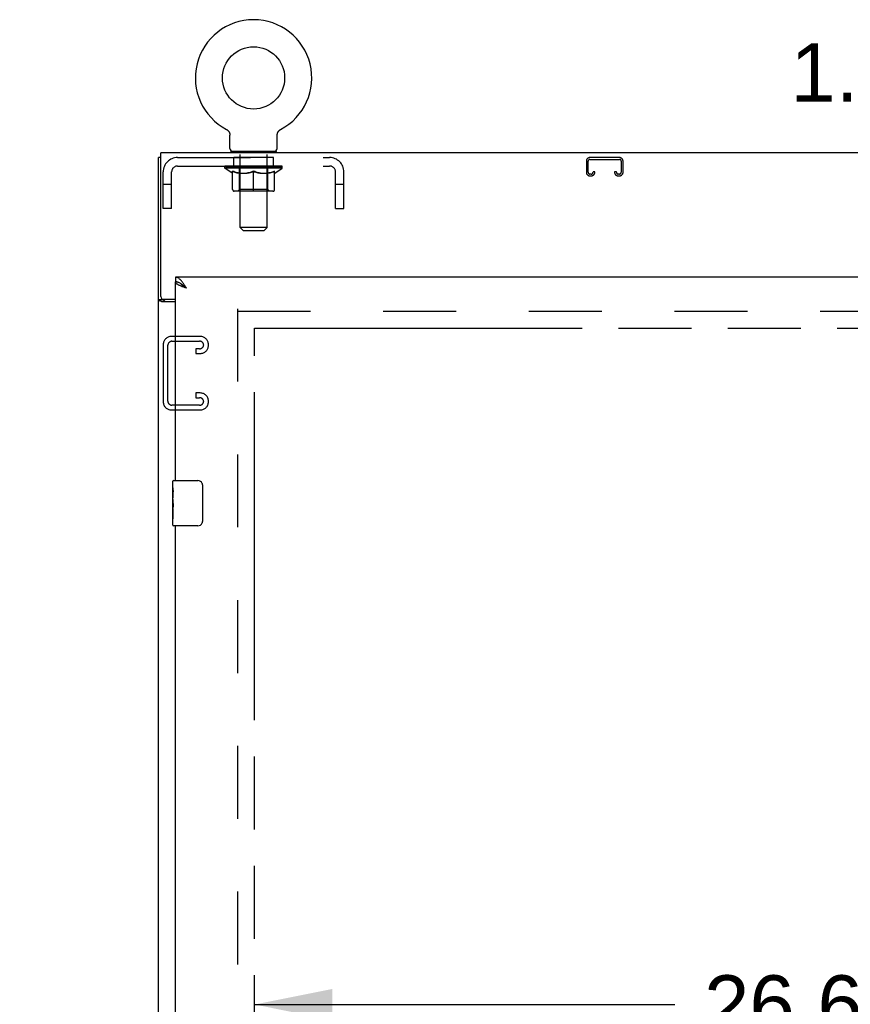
# Model space of a CAD drawing. Header units: inches. Extents: x 0 to 293, y 0 to 190.
# Tile 20 of 22: x 215 to 233, y 115 to 136. Entities that reach past the tile are written whole.
import ezdxf

# ---------------------------------------------------------------- set-up
doc = ezdxf.new("R2010")
doc.units = ezdxf.units.IN
doc.header["$LTSCALE"] = 16.117381
doc.header["$MEASUREMENT"] = 0
doc.linetypes.add('HIDDEN', pattern=[0.2, 0.1, -0.1])
doc.linetypes.add('PHANTOM', pattern=[0.8, 0.45, -0.05, 0.1, -0.05, 0.1, -0.05])
doc.layers.get('0').update_dxf_attribs({"linetype": 'CONTINUOUS'})
for name, color, linetype in [('02___PRT_ALL_AXES', 7, 'CONTINUOUS'), ('AVAILABLE_DOOR_SPACE', 7, 'CONTINUOUS'), ('DEFAULT_2', 8, 'HIDDEN'), ('DIMENSIONS', 7, 'CONTINUOUS')]:
    doc.layers.add(name, color=color, linetype=linetype)
doc.styles.get("Standard").update_dxf_attribs({"font": 'arial.ttf'})
doc.dimstyles.new('DIMSTYLE_1', dxfattribs={"dimtxt": 1.292838, "dimasz": 1.723784, "dimexe": 0.09, "dimexo": 0.07, "dimgap": 0.0375, "dimtad": 0, "dimtih": 1, "dimtoh": 1, "dimzin": 4, "dimdsep": 46, "dimtxsty": 'Standard', "dimblk": '_FILLED', "dimblk1": '_FILLED', "dimblk2": '_FILLED', "dimcen": 0.09, "dimazin": 1, "dimtfac": 1, "dimtdec": 3, "dimtofl": 0, "dimtmove": 0, "dimatfit": 3, "dimldrblk": '_FILLED', "dimfxl": 1, "dimtolj": 1, "dimtzin": 4, "dimarcsym": 0})

# ---------------------------------------------------------------- blocks, each defined once
blk = doc.blocks.new('_FILLED')
at = {"color": 0, "linetype": 'ByBlock'}
blk.add_solid([(0, 0), (-1, 0.2), (-1, -0.2)], dxfattribs=at)
blk = doc.blocks.new('*D15')
at = {"layer": 'DIMENSIONS', "color": 2, "linetype": 'Continuous'}
for p, q in [((218.475, 112.138), (215.028, 112.138)), ((220.225, 112.138), (223.265, 112.138))]:
    blk.add_line(p, q, dxfattribs=at)
at = {"layer": 'DIMENSIONS', "color": 2, "linetype": 'Continuous', "xscale": 1.7237841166, "yscale": 1.7237841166, "zscale": 1.7237841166}
blk.add_blockref('_FILLED', (218.475, 112.138), dxfattribs=at)
at = {"layer": 'DIMENSIONS', "color": 2, "linetype": 'Continuous', "xscale": 1.7237841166, "yscale": 1.7237841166, "zscale": 1.7237841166, "rotation": 180}
blk.add_blockref('_FILLED', (220.225, 112.138), dxfattribs=at)
at = {"layer": 'DIMENSIONS', "color": 2, "linetype": 'Continuous', "insert": (223.911, 112.784), "char_height": 1.2928, "width": 3.51325, "attachment_point": 1, "line_spacing_factor": 0.9}
blk.add_mtext('1.75', dxfattribs=at)
blk = doc.blocks.new('*D21')
at = {"layer": 'DIMENSIONS', "color": 2, "linetype": 'Continuous'}
for p, q in [((237.755, 129.499), (237.755, 100.667)), ((237.755, 69.249), (237.755, 96.142))]:
    blk.add_line(p, q, dxfattribs=at)
at = {"layer": 'DIMENSIONS', "color": 2, "linetype": 'Continuous', "xscale": 1.7237841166, "yscale": 1.7237841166, "zscale": 1.7237841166}
for p, rotation in [((237.755, 129.499), 90), ((237.755, 69.249), 270)]:
    blk.add_blockref('_FILLED', p, dxfattribs=dict(at, rotation=rotation))
at = {"layer": 'DIMENSIONS', "color": 2, "linetype": 'Continuous', "insert": (237.755, 100.021), "char_height": 1.2928, "width": 4.51772, "attachment_point": 2, "line_spacing_factor": 0.9}
blk.add_mtext('60.25\\Ptyp.', dxfattribs=at)
blk = doc.blocks.new('*D26')
at = {"layer": 'DIMENSIONS', "color": 2, "linetype": 'Continuous'}
for p, q in [((220.225, 114.535), (229.527, 114.535)), ((246.881, 114.535), (235.338, 114.535))]:
    blk.add_line(p, q, dxfattribs=at)
at = {"layer": 'DIMENSIONS', "color": 2, "linetype": 'Continuous', "xscale": 1.7237841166, "yscale": 1.7237841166, "zscale": 1.7237841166, "rotation": 180}
blk.add_blockref('_FILLED', (220.225, 114.535), dxfattribs=at)
at = {"layer": 'DIMENSIONS', "color": 2, "linetype": 'Continuous', "xscale": 1.7237841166, "yscale": 1.7237841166, "zscale": 1.7237841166}
blk.add_blockref('_FILLED', (246.881, 114.535), dxfattribs=at)
at = {"layer": 'DIMENSIONS', "color": 2, "linetype": 'Continuous', "insert": (232.433, 115.181), "char_height": 1.2928, "width": 4.51772, "attachment_point": 2, "line_spacing_factor": 0.9}
blk.add_mtext('26.66', dxfattribs=at)
blk = doc.blocks.new('*D29')
at = {"layer": 'DIMENSIONS', "color": 2, "linetype": 'Continuous'}
for p, q in [((237.755, 135.154), (236.247, 135.154)), ((237.755, 130.624), (237.755, 135.154)), ((237.755, 129.499), (237.755, 126.052))]:
    blk.add_line(p, q, dxfattribs=at)
at = {"layer": 'DIMENSIONS', "color": 2, "linetype": 'Continuous', "xscale": 1.7237841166, "yscale": 1.7237841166, "zscale": 1.7237841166}
for p, rotation in [((237.755, 130.624), 270), ((237.755, 129.499), 90)]:
    blk.add_blockref('_FILLED', p, dxfattribs=dict(at, rotation=rotation))
at = {"layer": 'DIMENSIONS', "color": 2, "linetype": 'Continuous', "insert": (235.6, 135.8), "char_height": 1.2928, "width": 3.51325, "attachment_point": 3, "line_spacing_factor": 0.9}
blk.add_mtext('1.13', dxfattribs=at)

msp = doc.modelspace()

# ---------------------------------------------------------------- linework, layer by layer
at = {"color": 7, "linetype": 'Continuous'}
for p, q in [((219.604, 133.893), (219.604, 133.893)), ((219.604, 133.893), (219.609, 133.891)), ((219.608, 133.891), (219.606, 133.892)), ((219.609, 133.891), (219.613, 133.888)), ((219.613, 133.888), (219.618, 133.885)), ((219.618, 133.885), (219.622, 133.882)), ((219.622, 133.882), (219.626, 133.879)), ((219.626, 133.879), (219.63, 133.876)), ((219.63, 133.876), (219.634, 133.872)), ((219.634, 133.872), (219.638, 133.869)), ((219.638, 133.869), (219.642, 133.865)), ((219.642, 133.865), (219.645, 133.861)), ((219.645, 133.861), (219.649, 133.857)), ((219.649, 133.857), (219.652, 133.853)), ((219.652, 133.853), (219.655, 133.849)), ((219.655, 133.849), (219.658, 133.844)), ((219.658, 133.844), (219.661, 133.84)), ((219.661, 133.84), (219.663, 133.835)), ((219.663, 133.835), (219.666, 133.831)), ((219.666, 133.831), (219.668, 133.826)), ((219.668, 133.826), (219.67, 133.821)), ((219.67, 133.821), (219.672, 133.816)), ((219.672, 133.816), (219.674, 133.811)), ((219.674, 133.811), (219.675, 133.806)), ((219.675, 133.806), (219.677, 133.801)), ((219.677, 133.801), (219.678, 133.796)), ((219.678, 133.796), (219.679, 133.791)), ((219.679, 133.791), (219.68, 133.786)), ((219.68, 133.781), (219.681, 133.776)), ((219.681, 133.77), (219.681, 133.766)), ((219.681, 133.473), (219.681, 133.766)), ((220.727, 133.473), (220.727, 133.766)), ((220.728, 133.781), (220.729, 133.786)), ((220.729, 133.791), (220.73, 133.796)), ((220.729, 133.786), (220.729, 133.791)), ((220.73, 133.796), (220.732, 133.801)), ((220.732, 133.801), (220.733, 133.806)), ((220.733, 133.806), (220.735, 133.811)), ((220.735, 133.811), (220.736, 133.816)), ((220.736, 133.816), (220.738, 133.821)), ((220.738, 133.821), (220.74, 133.826)), ((220.74, 133.826), (220.743, 133.831)), ((220.745, 133.835), (220.748, 133.84)), ((220.748, 133.84), (220.75, 133.844)), ((220.75, 133.844), (220.753, 133.849)), ((220.753, 133.849), (220.756, 133.853)), ((220.756, 133.853), (220.76, 133.857)), ((220.76, 133.857), (220.763, 133.861)), ((220.763, 133.861), (220.767, 133.865)), ((220.767, 133.865), (220.77, 133.869)), ((220.77, 133.869), (220.774, 133.872)), ((220.774, 133.872), (220.778, 133.876)), ((220.778, 133.876), (220.782, 133.879)), ((220.782, 133.879), (220.786, 133.882)), ((220.786, 133.882), (220.791, 133.885)), ((220.79, 133.885), (220.795, 133.888)), ((220.795, 133.888), (220.799, 133.891)), ((220.795, 133.888), (220.796, 133.889)), ((220.799, 133.891), (220.804, 133.893)), ((220.803, 133.892), (220.801, 133.891)), ((219.704, 133.404), (219.704, 133.374)), ((220.704, 133.404), (219.704, 133.404)), ((220.704, 133.404), (220.704, 133.374)), ((218.152, 133.27), (218.1, 133.27)), ((218.475, 130.624), (218.475, 130.52)), ((218.598, 130.479), (218.588, 130.485)), ((218.204, 130.123), (218.1, 130.123)), ((218.204, 130.134), (218.204, 130.123)), ((218.415, 125.964), (218.415, 126.109)), ((218.43, 126.124), (218.97, 126.124)), ((219.07, 126.024), (219.07, 125.224)), ((218.415, 125.706), (218.415, 125.74)), ((218.415, 125.509), (218.415, 125.54)), ((218.415, 125.139), (218.415, 125.279)), ((218.97, 125.124), (218.43, 125.124))]:
    msp.add_line(p, q, dxfattribs=at)
at = {"color": 3, "linetype": 'Continuous'}
for p, q in [((218.152, 130.194), (218.152, 133.374)), ((278.048, 133.374), (218.152, 133.374)), ((218.1, 61.478), (218.1, 133.27)), ((248.006, 130.624), (218.475, 130.624)), ((218.475, 126.124), (218.475, 130.52)), ((218.475, 130.082), (218.17, 130.082)), ((218.212, 130.134), (218.475, 130.134)), ((218.475, 99.874), (218.475, 125.124))]:
    msp.add_line(p, q, dxfattribs=at)
at = {"color": 7, "linetype": 'Continuous'}
for points in [[(219.68, 133.786), (219.68, 133.781), (219.681, 133.776), (219.681, 133.77)], [(220.727, 133.766), (220.727, 133.77), (220.727, 133.776), (220.728, 133.781)], [(220.727, 133.766), (220.727, 133.77), (220.727, 133.776)], [(220.743, 133.831), (220.745, 133.835), (220.748, 133.84)], [(218.588, 130.485), (218.578, 130.491), (218.568, 130.496), (218.557, 130.501), (218.547, 130.506), (218.537, 130.51), (218.526, 130.513), (218.516, 130.516), (218.506, 130.518), (218.496, 130.519), (218.485, 130.52), (218.475, 130.52)], [(218.722, 130.378), (218.71, 130.385), (218.699, 130.392), (218.688, 130.399), (218.678, 130.406), (218.667, 130.414), (218.657, 130.421), (218.647, 130.428), (218.638, 130.435), (218.629, 130.442), (218.621, 130.449), (218.613, 130.456), (218.606, 130.463), (218.6, 130.47), (218.595, 130.478), (218.591, 130.483)], [(218.722, 130.378), (218.711, 130.387), (218.701, 130.396), (218.691, 130.406), (218.681, 130.415), (218.67, 130.424), (218.66, 130.432), (218.65, 130.441), (218.639, 130.449), (218.629, 130.457), (218.619, 130.465), (218.609, 130.472), (218.598, 130.479)], [(218.22, 130.107), (218.218, 130.109), (218.215, 130.11), (218.213, 130.111), (218.211, 130.112), (218.209, 130.114), (218.207, 130.115), (218.206, 130.117), (218.205, 130.118), (218.205, 130.12), (218.204, 130.121), (218.204, 130.123)], [(218.245, 130.082), (218.245, 130.084), (218.244, 130.086), (218.244, 130.088), (218.243, 130.089), (218.242, 130.091), (218.241, 130.093), (218.24, 130.094), (218.239, 130.096), (218.237, 130.097), (218.235, 130.099), (218.233, 130.1), (218.231, 130.101), (218.229, 130.103), (218.227, 130.104), (218.225, 130.105), (218.22, 130.107)], [(219.063, 126.061), (219.065, 126.055), (219.067, 126.049), (219.068, 126.043), (219.069, 126.037), (219.07, 126.031), (219.07, 126.024)], [(219.07, 125.224), (219.07, 125.218), (219.069, 125.212), (219.068, 125.206), (219.067, 125.2), (219.065, 125.194), (219.063, 125.188)]]:
    msp.add_lwpolyline(points, dxfattribs=at)
at = {"color": 3, "linetype": 'Continuous'}
for points in [[(218.629, 130.515), (218.619, 130.528), (218.609, 130.54), (218.598, 130.552), (218.588, 130.563), (218.578, 130.573), (218.568, 130.583), (218.557, 130.591), (218.547, 130.599), (218.537, 130.606), (218.526, 130.611), (218.516, 130.616), (218.506, 130.62), (218.496, 130.622), (218.485, 130.624), (218.475, 130.624)], [(218.585, 130.431), (218.572, 130.437), (218.559, 130.443), (218.547, 130.449), (218.536, 130.455), (218.526, 130.461), (218.517, 130.467), (218.508, 130.473), (218.501, 130.479), (218.494, 130.485), (218.488, 130.491), (218.484, 130.497), (218.48, 130.503), (218.477, 130.509), (218.476, 130.514), (218.475, 130.52)], [(218.722, 130.378), (218.711, 130.394), (218.701, 130.41), (218.691, 130.426), (218.681, 130.442), (218.67, 130.457), (218.66, 130.472), (218.65, 130.487), (218.639, 130.501), (218.629, 130.515)], [(218.722, 130.378), (218.69, 130.39), (218.674, 130.396), (218.658, 130.402), (218.642, 130.408), (218.627, 130.414), (218.613, 130.419), (218.598, 130.425), (218.585, 130.431)], [(218.144, 130.094), (218.136, 130.097), (218.132, 130.098), (218.128, 130.099), (218.124, 130.101), (218.121, 130.102), (218.118, 130.103), (218.115, 130.105), (218.112, 130.106), (218.109, 130.108), (218.107, 130.11), (218.105, 130.111), (218.104, 130.113), (218.102, 130.115), (218.101, 130.117), (218.101, 130.119), (218.1, 130.12), (218.1, 130.123)], [(218.17, 130.082), (218.168, 130.083), (218.165, 130.085), (218.163, 130.087), (218.159, 130.088), (218.156, 130.09), (218.152, 130.091), (218.148, 130.092), (218.144, 130.094)]]:
    msp.add_lwpolyline(points, dxfattribs=at)
at = {"color": 7, "linetype": 'Continuous'}
msp.add_circle((220.204, 135.032), 0.688, dxfattribs=at)
for centre, radius, start, end in [((220.204, 135.032), 1.288, 297.7005, 242.2995), ((219.75, 133.473), 0.069, 180, 270), ((220.658, 133.473), 0.069, 270, 360), ((218.43, 126.109), 0.015, 90, 180), ((218.97, 126.024), 0.1, 21.1999, 90), ((218.43, 125.139), 0.015, 180, 270), ((218.97, 125.224), 0.1, 270, 338.7946)]:
    msp.add_arc(centre, radius, start, end, dxfattribs=at)
at = {"color": 3, "linetype": 'Continuous'}
msp.add_arc((218.212, 130.194), 0.06, 180, 270, dxfattribs=at)
at = {"layer": '02___PRT_ALL_AXES', "color": 8, "linetype": 'HIDDEN'}
for p, q in [((219.767, 133.083), (219.767, 133.27)), ((220.642, 133.27), (219.767, 133.27)), ((220.642, 133.083), (219.767, 133.083)), ((220.642, 133.083), (220.642, 133.27))]:
    msp.add_line(p, q, dxfattribs=at)
at = {"layer": '02___PRT_ALL_AXES', "color": 7, "linetype": 'Continuous'}
for p, q in [((218.415, 125.964), (218.415, 126.109)), ((218.415, 125.706), (218.415, 125.963)), ((218.421, 125.907), (218.415, 125.907)), ((218.415, 125.74), (218.422, 125.74)), ((218.415, 125.139), (218.415, 125.703)), ((218.417, 125.677), (218.415, 125.677)), ((218.422, 125.74), (218.422, 125.876)), ((218.415, 125.545), (218.421, 125.545)), ((218.415, 125.509), (218.422, 125.509)), ((218.422, 125.279), (218.422, 125.509)), ((218.415, 125.446), (218.422, 125.446)), ((218.415, 125.279), (218.422, 125.279))]:
    msp.add_line(p, q, dxfattribs=at)
for points in [[(218.415, 125.964), (218.415, 125.96), (218.416, 125.955), (218.416, 125.95), (218.418, 125.937)], [(218.418, 125.937), (218.419, 125.929), (218.42, 125.921), (218.42, 125.912)], [(218.42, 125.912), (218.421, 125.904), (218.422, 125.894), (218.422, 125.885), (218.422, 125.876)], [(218.415, 125.706), (218.415, 125.698), (218.416, 125.689), (218.417, 125.679)], [(218.417, 125.679), (218.419, 125.645), (218.42, 125.633), (218.421, 125.621), (218.422, 125.608), (218.422, 125.595), (218.422, 125.582), (218.422, 125.57), (218.422, 125.557), (218.421, 125.544), (218.42, 125.532), (218.419, 125.52)]]:
    msp.add_lwpolyline(points, dxfattribs=at)
msp.add_ellipse((218.678, 125.54), major_axis=(0.263, 0), ratio=0.432808, start_param=3.141593, end_param=3.321581, dxfattribs=at)
at = {"layer": 'AVAILABLE_DOOR_SPACE', "color": 4, "linetype": 'PHANTOM'}
for p, q in [((220.225, 69.249), (220.225, 129.499)), ((220.225, 129.499), (246.881, 129.499))]:
    msp.add_line(p, q, dxfattribs=at)
at = {"layer": 'DEFAULT_2', "color": 8, "linetype": 'HIDDEN'}
for p, q in [((219.612, 133.889), (219.613, 133.888)), ((220.804, 133.893), (220.804, 133.893)), ((220.804, 133.893), (220.804, 133.893)), ((219.892, 133.404), (219.892, 133.374)), ((219.904, 131.723), (219.904, 133.37)), ((220.504, 131.723), (220.504, 133.37)), ((220.517, 133.404), (220.517, 133.374)), ((218.521, 133.27), (221.887, 133.27)), ((218.521, 133.083), (221.887, 133.083)), ((219.571, 133.037), (219.571, 133.083)), ((219.58, 133.077), (219.58, 133.083)), ((219.609, 133.077), (219.609, 133.083)), ((219.656, 133.077), (219.656, 133.083)), ((219.719, 133.077), (219.719, 133.083)), ((219.775, 133.073), (219.775, 133.079)), ((219.797, 133.077), (219.797, 133.083)), ((219.831, 133.073), (219.831, 133.081)), ((219.888, 133.077), (219.888, 133.083)), ((219.905, 133.073), (219.905, 133.082)), ((219.988, 133.077), (219.988, 133.083)), ((219.994, 133.073), (219.994, 133.083)), ((220.09, 133.076), (220.167, 133.081)), ((220.094, 133.077), (220.094, 133.083)), ((220.095, 133.083), (220.094, 133.083)), ((220.095, 133.077), (220.095, 133.083)), ((220.146, 133.076), (220.146, 133.08)), ((220.167, 133.076), (220.167, 133.081)), ((220.204, 133.077), (220.204, 133.083)), ((220.204, 133.083), (220.319, 133.076)), ((220.314, 133.077), (220.314, 133.083)), ((220.314, 133.077), (220.314, 133.083)), ((220.314, 133.083), (220.314, 133.083)), ((220.415, 133.073), (220.415, 133.083)), ((220.421, 133.077), (220.421, 133.083)), ((220.503, 133.073), (220.503, 133.082)), ((220.521, 133.077), (220.521, 133.083)), ((220.577, 133.073), (220.577, 133.081)), ((220.611, 133.077), (220.611, 133.083)), ((220.633, 133.073), (220.633, 133.079)), ((220.689, 133.077), (220.689, 133.083)), ((220.753, 133.077), (220.753, 133.083)), ((220.799, 133.077), (220.799, 133.083)), ((220.828, 133.077), (220.828, 133.083)), ((220.837, 133.037), (220.837, 133.083)), ((227.569, 133.19), (227.569, 132.944)), ((227.609, 132.944), (227.609, 133.19)), ((228.301, 133.27), (227.649, 133.27)), ((227.649, 133.23), (228.301, 133.23)), ((228.341, 133.19), (228.341, 132.944)), ((228.381, 132.944), (228.381, 133.19)), ((218.204, 132.145), (218.204, 132.953)), ((218.391, 132.145), (218.391, 132.953)), ((219.73, 132.925), (219.571, 133.037)), ((220.837, 133.037), (219.571, 133.037)), ((219.589, 133.073), (219.589, 133.077)), ((219.589, 133.073), (220.819, 133.073)), ((219.598, 133.073), (219.598, 133.077)), ((219.599, 133.073), (219.599, 133.077)), ((219.625, 133.073), (219.625, 133.077)), ((219.627, 133.073), (219.627, 133.077)), ((219.67, 133.073), (219.67, 133.077)), ((219.673, 133.073), (219.673, 133.077)), ((219.877, 133.076), (219.676, 133.076)), ((219.72, 133.073), (219.72, 133.076)), ((219.721, 133.073), (219.721, 133.076)), ((219.724, 133.073), (219.724, 133.076)), ((219.73, 132.925), (219.741, 132.925)), ((219.731, 133.073), (219.731, 133.077)), ((219.731, 133.073), (219.731, 133.076)), ((219.735, 133.073), (219.735, 133.077)), ((219.738, 133.073), (219.738, 133.077)), ((219.741, 132.562), (219.741, 132.968)), ((219.742, 133.073), (219.742, 133.076)), ((219.757, 133.073), (219.757, 133.076)), ((219.775, 133.073), (219.775, 133.076)), ((219.796, 133.073), (219.796, 133.076)), ((219.807, 133.073), (219.807, 133.077)), ((219.811, 133.073), (219.811, 133.077)), ((219.82, 133.073), (219.82, 133.076)), ((219.847, 133.073), (219.847, 133.076)), ((219.85, 133.073), (219.85, 133.076)), ((219.877, 133.073), (219.877, 133.076)), ((219.944, 133.076), (219.882, 133.076)), ((219.883, 132.925), (220.063, 132.925)), ((219.891, 132.565), (219.891, 133.034)), ((219.894, 133.073), (219.894, 133.077)), ((219.899, 133.073), (219.899, 133.077)), ((219.909, 133.073), (219.909, 133.076)), ((219.92, 133.073), (219.92, 133.076)), ((219.944, 133.073), (219.944, 133.076)), ((220.019, 133.076), (219.96, 133.076)), ((219.98, 133.073), (219.98, 133.076)), ((219.991, 133.073), (219.991, 133.077)), ((219.996, 133.073), (219.996, 133.077)), ((220.004, 133.073), (220.004, 133.077)), ((220.019, 133.073), (220.019, 133.076)), ((220.1, 133.076), (220.045, 133.076)), ((220.058, 133.073), (220.058, 133.076)), ((220.095, 133.073), (220.095, 133.077)), ((220.099, 133.073), (220.099, 133.077)), ((220.1, 133.073), (220.1, 133.077)), ((220.1, 133.073), (220.1, 133.076)), ((220.135, 133.076), (220.2, 133.076)), ((220.141, 133.073), (220.141, 133.076)), ((220.183, 133.073), (220.183, 133.076)), ((220.202, 133.077), (220.201, 133.077)), ((220.201, 133.073), (220.201, 133.077)), ((220.202, 133.073), (220.202, 133.077)), ((220.204, 132.525), (220.204, 132.969)), ((220.207, 133.073), (220.207, 133.077)), ((220.207, 133.073), (220.207, 133.077)), ((220.207, 133.077), (220.207, 133.077)), ((220.225, 133.073), (220.225, 133.076)), ((220.225, 133.076), (220.273, 133.076)), ((220.268, 133.073), (220.268, 133.076)), ((220.308, 133.073), (220.308, 133.077)), ((220.309, 133.073), (220.309, 133.076)), ((220.309, 133.076), (220.363, 133.076)), ((220.31, 133.073), (220.31, 133.077)), ((220.314, 133.073), (220.314, 133.077)), ((220.345, 132.925), (220.525, 132.925)), ((220.35, 133.073), (220.35, 133.076)), ((220.389, 133.073), (220.389, 133.076)), ((220.389, 133.076), (220.448, 133.076)), ((220.404, 133.073), (220.404, 133.077)), ((220.412, 133.073), (220.412, 133.077)), ((220.417, 133.073), (220.417, 133.077)), ((220.428, 133.073), (220.428, 133.076)), ((220.464, 133.073), (220.464, 133.076)), ((220.464, 133.076), (220.526, 133.076)), ((220.488, 133.073), (220.488, 133.076)), ((220.499, 133.073), (220.499, 133.076)), ((220.509, 133.073), (220.509, 133.077)), ((220.514, 133.073), (220.514, 133.077)), ((220.517, 132.565), (220.517, 133.034)), ((220.531, 133.073), (220.531, 133.076)), ((220.531, 133.076), (220.732, 133.076)), ((220.558, 133.073), (220.558, 133.076)), ((220.561, 133.073), (220.561, 133.076)), ((220.588, 133.073), (220.588, 133.076)), ((220.597, 133.073), (220.597, 133.077)), ((220.602, 133.073), (220.602, 133.077)), ((220.613, 133.073), (220.613, 133.076)), ((220.633, 133.073), (220.633, 133.076)), ((220.652, 133.073), (220.652, 133.076)), ((220.666, 133.073), (220.666, 133.076)), ((220.668, 132.562), (220.668, 132.968)), ((220.668, 132.925), (220.678, 132.925)), ((220.67, 133.073), (220.67, 133.077)), ((220.673, 133.073), (220.673, 133.077)), ((220.677, 133.073), (220.677, 133.077)), ((220.677, 133.073), (220.677, 133.076)), ((220.678, 132.925), (220.837, 133.037)), ((220.684, 133.073), (220.684, 133.076)), ((220.687, 133.073), (220.687, 133.076)), ((220.688, 133.073), (220.688, 133.076)), ((220.735, 133.073), (220.735, 133.077)), ((220.738, 133.073), (220.738, 133.077)), ((220.781, 133.073), (220.781, 133.077)), ((220.783, 133.073), (220.783, 133.077)), ((220.809, 133.073), (220.809, 133.077)), ((220.81, 133.073), (220.81, 133.077)), ((220.819, 133.073), (220.819, 133.077)), ((222.017, 132.145), (222.017, 132.953)), ((222.204, 132.145), (222.204, 132.953)), ((227.676, 132.904), (227.649, 132.904)), ((227.649, 132.864), (227.676, 132.864)), ((227.716, 132.958), (227.716, 132.944)), ((227.756, 132.958), (227.716, 132.958)), ((227.756, 132.944), (227.756, 132.958)), ((228.194, 132.958), (228.194, 132.944)), ((228.234, 132.958), (228.194, 132.958)), ((228.234, 132.944), (228.234, 132.958)), ((228.301, 132.904), (228.274, 132.904)), ((228.274, 132.864), (228.301, 132.864)), ((218.391, 132.675), (218.204, 132.675)), ((222.204, 132.675), (222.017, 132.675)), ((220.631, 132.525), (219.778, 132.525)), ((219.891, 132.565), (219.852, 132.525)), ((220.517, 132.565), (219.891, 132.565)), ((220.517, 132.565), (220.557, 132.525)), ((218.391, 132.145), (218.204, 132.145)), ((222.017, 132.145), (222.204, 132.145)), ((219.973, 131.654), (219.904, 131.723)), ((220.504, 131.723), (219.904, 131.723)), ((219.973, 131.654), (220.435, 131.654)), ((220.435, 131.654), (220.504, 131.723)), ((219.85, 129.926), (219.85, 68.822)), ((219.85, 129.874), (276.35, 129.874)), ((219.024, 129.312), (218.384, 129.312)), ((218.398, 129.208), (219.01, 129.208)), ((218.204, 129.132), (218.204, 127.867)), ((218.308, 127.881), (218.308, 129.118)), ((218.923, 129.041), (218.923, 128.937)), ((219.01, 129.041), (218.923, 129.041)), ((219.204, 129.117), (219.204, 129.132)), ((218.923, 128.937), (219.024, 128.937)), ((218.923, 128.062), (218.923, 127.958)), ((219.024, 128.062), (218.923, 128.062)), ((218.923, 127.958), (219.01, 127.958)), ((219.204, 127.867), (219.204, 127.882)), ((218.384, 127.687), (219.024, 127.687)), ((219.01, 127.791), (218.398, 127.791))]:
    msp.add_line(p, q, dxfattribs=at)
for points in [[(219.741, 132.968), (219.765, 132.958), (219.789, 132.949), (219.813, 132.942), (219.836, 132.935), (219.86, 132.93), (219.883, 132.925)], [(219.891, 132.925), (219.866, 132.93), (219.841, 132.935), (219.816, 132.942), (219.791, 132.95), (219.766, 132.959), (219.741, 132.968)], [(220.204, 132.969), (220.178, 132.959), (220.153, 132.95), (220.127, 132.942), (220.103, 132.935), (220.078, 132.93), (220.053, 132.925)], [(220.063, 132.925), (220.086, 132.93), (220.109, 132.935), (220.133, 132.942), (220.156, 132.949), (220.18, 132.958), (220.204, 132.967)], [(220.355, 132.925), (220.33, 132.93), (220.305, 132.935), (220.28, 132.942), (220.255, 132.95), (220.23, 132.959), (220.204, 132.969)], [(220.204, 132.967), (220.228, 132.958), (220.252, 132.949), (220.276, 132.942), (220.299, 132.935), (220.322, 132.93), (220.345, 132.925)], [(220.668, 132.968), (220.642, 132.958), (220.616, 132.95), (220.591, 132.942), (220.567, 132.935), (220.542, 132.93), (220.518, 132.925)], [(220.525, 132.925), (220.549, 132.93), (220.572, 132.935), (220.596, 132.942), (220.619, 132.95), (220.643, 132.958), (220.668, 132.968)]]:
    msp.add_lwpolyline(points, dxfattribs=at)
for centre, radius, start, end in [((219.87, 133.37), 0.0345, 0, 90), ((220.539, 133.37), 0.0345, 90, 180), ((218.521, 132.953), 0.317, 90, 180), ((218.521, 132.953), 0.13, 90, 180), ((221.887, 132.953), 0.317, 0, 90), ((221.887, 132.953), 0.13, 0, 90), ((227.649, 133.19), 0.08, 90, 180), ((227.649, 133.19), 0.04, 90, 180), ((228.301, 133.19), 0.08, 0, 90), ((228.301, 133.19), 0.04, 0, 90), ((219.852, 133.034), 0.0398, 0, 90), ((220.557, 133.034), 0.0398, 90, 180), ((227.649, 132.944), 0.08, 180, 270), ((227.649, 132.944), 0.04, 180, 270), ((227.676, 132.944), 0.08, 270, 360), ((227.676, 132.944), 0.04, 270, 360), ((228.274, 132.944), 0.08, 180, 270), ((228.274, 132.944), 0.04, 180, 270), ((228.301, 132.944), 0.08, 270, 360), ((228.301, 132.944), 0.04, 270, 360), ((219.778, 132.562), 0.0371, 180, 270), ((220.631, 132.562), 0.0371, 270, 360), ((218.384, 129.132), 0.18, 90, 180), ((218.398, 129.118), 0.09, 90, 180), ((219.01, 129.118), 0.09, 4.1416, 90), ((219.024, 129.132), 0.18, 0, 90), ((219.01, 129.131), 0.09, 270, 355.8584), ((219.024, 129.117), 0.18, 270, 360), ((218.384, 127.867), 0.18, 180, 270), ((218.398, 127.881), 0.09, 180, 270), ((219.01, 127.868), 0.09, 4.1416, 90), ((219.01, 127.881), 0.09, 270, 355.8584), ((219.024, 127.882), 0.18, 0, 90), ((219.024, 127.867), 0.18, 270, 360)]:
    msp.add_arc(centre, radius, start, end, dxfattribs=at)
for centre, major_axis, ratio, start_param, end_param in [((220.204, 133.083), (0.633, 0.007), 0.05963, 2.96643, 3.140963), ((219.551, 133.071), (0.198, 0), 0.060556, 0.430652, 1.470503), ((220.204, 133.083), (0.633, 0), 0.060556, -3.141593, -2.96706), ((220.204, 133.083), (0.633, 0.013), 0.05688, 2.791345, 2.965878), ((219.527, 133.071), (0.198, 0.002), 0.05963, 0.25549, 1.295341), ((219.595, 133.071), (0.198, -0.002), 0.05963, 0.605815, 1.645666), ((220.204, 133.083), (0.633, -0.007), 0.05963, -2.96643, -2.791898), ((220.204, 133.083), (0.633, 0.019), 0.052395, 2.616403, 2.790936), ((219.523, 133.071), (0.198, 0.004), 0.05688, 0.080405, 1.120256), ((219.658, 133.071), (0.198, -0.004), 0.05688, 0.7809, 1.820751), ((220.204, 133.083), (0.633, -0.013), 0.05688, -2.791345, -2.616812), ((220.204, 133.083), (0.633, 0.025), 0.046319, 2.441654, 2.616187), ((219.737, 133.071), (0.198, -0.006), 0.052395, 0.955842, 1.995693), ((220.204, 133.083), (0.633, -0.019), 0.052395, -2.616403, -2.44187), ((219.54, 133.071), (0.198, 0.006), 0.052395, -0.094537, 0.945314), ((220.204, 133.083), (0.633, 0.029), 0.038841, 2.267123, 2.441656), ((219.831, 133.071), (0.198, -0.008), 0.046319, 1.130591, 2.170442), ((219.577, 133.071), (0.198, 0.008), 0.046319, -0.269286, 0.770565), ((220.204, 133.083), (0.633, -0.025), 0.046319, -2.441654, -2.267121), ((220.204, 133.083), (0.633, 0.033), 0.030195, 2.09281, 2.267343), ((219.935, 133.071), (0.198, -0.009), 0.038841, 1.305122, 2.344973), ((219.633, 133.071), (0.198, 0.009), 0.038841, -0.443817, 0.596034), ((220.204, 133.083), (0.633, -0.029), 0.038841, -2.267123, -2.092591), ((219.707, 133.071), (0.198, 0.01), 0.030195, -0.61813, 0.421721), ((220.204, 133.083), (0.633, 0.036), 0.020645, 1.918687, 2.09322), ((220.048, 133.071), (0.198, -0.01), 0.030195, 1.479435, 2.519286), ((220.204, 133.083), (0.633, -0.033), 0.030195, -2.09281, -1.918277), ((219.796, 133.071), (0.198, 0.011), 0.020645, -0.792253, 0.247598), ((220.204, 133.083), (0.633, 0.038), 0.010478, 1.744704, 1.919237), ((220.166, 133.071), (0.198, -0.011), 0.020645, 1.653558, 2.693409), ((220.204, 133.083), (0.633, -0.036), 0.020645, -1.918687, -1.744154), ((219.897, 133.071), (0.198, 0.012), 0.010478, -0.966236, -0.000846), ((220.285, 133.071), (0.198, -0.012), 0.010478, 1.827541, 2.867392), ((220.204, 133.083), (0.633, -0.038), 0.010478, -1.744704, -1.570171), ((220.123, 133.071), (0.198, 0.012), 0.010478, 0.274201, 1.314052), ((220.204, 133.083), (0.633, 0.038), 0.010478, -1.578586, -1.396888), ((220.242, 133.071), (0.198, 0.011), 0.020645, 0.448184, 1.488034), ((220.204, 133.083), (0.633, 0.036), 0.020645, -1.397439, -1.222906), ((220.512, 133.071), (0.198, -0.012), 0.010478, -3.140747, -2.175357), ((220.204, 133.083), (0.633, -0.038), 0.010478, 1.222355, 1.396888), ((220.36, 133.071), (0.198, 0.01), 0.030195, 0.622307, 1.662158), ((220.613, 133.071), (0.198, -0.011), 0.020645, 2.893995, 3.933846), ((220.204, 133.083), (0.633, 0.033), 0.030195, -1.223315, -1.048783), ((220.204, 133.083), (0.633, -0.036), 0.020645, 1.048373, 1.222906), ((220.473, 133.071), (0.198, 0.009), 0.038841, 0.79662, 1.836471), ((220.701, 133.071), (0.198, -0.01), 0.030195, 2.719872, 3.759723), ((220.578, 133.071), (0.198, 0.008), 0.046319, 0.971151, 2.011002), ((220.204, 133.083), (0.633, 0.029), 0.038841, -1.049002, -0.874469), ((220.204, 133.083), (0.633, -0.033), 0.030195, 0.87425, 1.048783), ((220.671, 133.071), (0.198, 0.006), 0.052395, 1.1459, 2.185751), ((220.775, 133.071), (0.198, -0.009), 0.038841, 2.545558, 3.585409), ((220.75, 133.071), (0.198, 0.004), 0.05688, 1.320842, 2.360692), ((220.204, 133.083), (0.633, 0.025), 0.046319, -0.874471, -0.699939), ((220.204, 133.083), (0.633, -0.029), 0.038841, 0.699936, 0.874469), ((220.831, 133.071), (0.198, -0.008), 0.046319, 2.371028, 3.410879), ((220.813, 133.071), (0.198, 0.002), 0.05963, 1.495927, 2.535778), ((220.868, 133.071), (0.198, -0.006), 0.052395, 2.196279, 3.23613), ((220.857, 133.071), (0.198, 0), 0.060556, 1.671089, 2.71094), ((220.885, 133.071), (0.198, -0.004), 0.05688, 2.021337, 3.061188), ((220.204, 133.083), (0.633, 0.019), 0.052395, -0.699723, -0.52519), ((220.204, 133.083), (0.633, -0.025), 0.046319, 0.525406, 0.699939), ((220.882, 133.071), (0.198, -0.002), 0.05963, 1.846251, 2.886102), ((220.204, 133.083), (0.633, 0.013), 0.05688, -0.524781, -0.350248), ((220.204, 133.083), (0.633, -0.019), 0.052395, 0.350657, 0.52519), ((220.204, 133.083), (0.633, 0.007), 0.05963, -0.349695, -0.175162), ((220.204, 133.083), (0.633, -0.013), 0.05688, 0.175715, 0.350248), ((220.204, 133.083), (0.633, 0), 0.060556, -0.174533, 0), ((220.204, 133.083), (0.633, -0.007), 0.05963, 0.000629, 0.175162), ((219.551, 133.065), (0.198, 0.002), 0.05963, 1.376596, 1.469874), ((219.595, 133.065), (0.198, 0), 0.060556, 1.551758, 1.645036), ((219.527, 133.065), (0.198, 0.004), 0.05688, 1.20151, 1.294789), ((219.596, 133.067), (0.164, 0.002), 0.05963, 1.065228, 1.614276), ((219.577, 133.067), (0.164, 0.003), 0.05688, 0.890143, 1.43919), ((219.635, 133.067), (0.164, 0), 0.060556, 1.240391, 1.789438), ((219.658, 133.065), (0.198, -0.002), 0.05963, 1.72692, 1.820198), ((219.523, 133.065), (0.198, 0.006), 0.052395, 1.026568, 1.119847), ((219.576, 133.067), (0.164, 0.005), 0.052395, 0.715201, 1.264248), ((219.69, 133.067), (0.164, -0.002), 0.05963, 1.415553, 1.9646), ((219.737, 133.065), (0.198, -0.004), 0.05688, 1.902006, 1.995284), ((219.54, 133.065), (0.198, 0.008), 0.046319, 0.851819, 0.945098), ((219.594, 133.067), (0.164, 0.006), 0.046319, 0.540452, 1.089499), ((219.761, 133.067), (0.164, -0.003), 0.05688, 1.590638, 2.139686), ((219.831, 133.065), (0.198, -0.006), 0.052395, 2.076947, 2.170226), ((219.577, 133.065), (0.198, 0.009), 0.038841, 0.677289, 0.770567), ((219.631, 133.067), (0.164, 0.008), 0.038841, 0.365921, 0.914969), ((219.846, 133.067), (0.164, -0.005), 0.052395, 1.76558, 2.314627), ((219.935, 133.065), (0.198, -0.008), 0.046319, 2.251696, 2.344975), ((219.633, 133.065), (0.198, 0.01), 0.030195, 0.502975, 0.596254), ((219.686, 133.067), (0.164, 0.009), 0.030195, 0.191608, 0.740655), ((219.941, 133.067), (0.164, -0.006), 0.046319, 1.940329, 2.489376), ((220.048, 133.065), (0.198, -0.009), 0.038841, 2.426227, 2.519505), ((219.707, 133.065), (0.198, 0.011), 0.020645, 0.328852, 0.422131), ((219.756, 133.067), (0.164, 0.009), 0.020645, 0.017485, 0.566532), ((220.045, 133.067), (0.164, -0.008), 0.038841, 2.11486, 2.663907), ((220.166, 133.065), (0.198, -0.01), 0.030195, 2.60054, 2.693819), ((219.796, 133.065), (0.198, 0.012), 0.010478, 0.154869, 0.248148), ((219.839, 133.067), (0.164, 0.01), 0.010478, 6.126688, 6.675735), ((220.153, 133.067), (0.164, -0.009), 0.030195, 2.289173, 2.83822), ((220.285, 133.065), (0.198, -0.011), 0.020645, 2.774664, 2.867942), ((220.263, 133.067), (0.164, -0.009), 0.020645, 2.463296, 3.012344), ((220.037, 133.067), (0.164, 0.01), 0.010478, -0.000298, 0.504314), ((220.007, 133.065), (0.198, 0.012), 0.010478, 0.192946, 0.399283), ((220.401, 133.065), (0.198, -0.012), 0.010478, 2.948646, 3.041925), ((220.371, 133.067), (0.164, -0.01), 0.010478, 2.637279, 3.142076), ((220.145, 133.067), (0.164, 0.009), 0.020645, 0.129249, 0.678296), ((220.123, 133.065), (0.198, 0.011), 0.020645, 0.273651, 0.366929), ((220.255, 133.067), (0.164, 0.009), 0.030195, 0.303372, 0.852419), ((220.569, 133.067), (0.164, -0.01), 0.010478, 2.749043, 3.29809), ((220.242, 133.065), (0.198, 0.01), 0.030195, 0.447774, 0.541052), ((220.613, 133.065), (0.198, -0.012), 0.010478, 2.893445, 2.986723), ((220.364, 133.067), (0.164, 0.008), 0.038841, 0.477686, 1.026733), ((220.652, 133.067), (0.164, -0.009), 0.020645, 2.57506, 3.124108), ((220.36, 133.065), (0.198, 0.009), 0.038841, 0.622087, 0.715366), ((220.701, 133.065), (0.198, -0.011), 0.020645, 2.719462, 2.812741), ((220.467, 133.067), (0.164, 0.006), 0.046319, 0.652216, 1.201263), ((220.723, 133.067), (0.164, -0.009), 0.030195, 2.400937, 2.949985), ((220.562, 133.067), (0.164, 0.005), 0.052395, 0.826965, 1.376012), ((220.473, 133.065), (0.198, 0.008), 0.046319, 0.796618, 0.889896), ((220.775, 133.065), (0.198, -0.01), 0.030195, 2.545339, 2.638617), ((220.777, 133.067), (0.164, -0.008), 0.038841, 2.226624, 2.775671), ((220.647, 133.067), (0.164, 0.003), 0.05688, 1.001907, 1.550954), ((220.578, 133.065), (0.198, 0.006), 0.052395, 0.971367, 1.064645), ((220.814, 133.067), (0.164, -0.006), 0.046319, 2.052093, 2.601141), ((220.831, 133.065), (0.198, -0.009), 0.038841, 2.371026, 2.464304), ((220.718, 133.067), (0.164, 0.002), 0.05963, 1.176993, 1.72604), ((220.832, 133.067), (0.164, -0.005), 0.052395, 1.877344, 2.426392), ((220.774, 133.067), (0.164, 0), 0.060556, 1.352155, 1.901202), ((220.832, 133.067), (0.164, -0.003), 0.05688, 1.702402, 2.25145), ((220.812, 133.067), (0.164, -0.002), 0.05963, 1.527317, 2.076364), ((220.671, 133.065), (0.198, 0.004), 0.05688, 1.146309, 1.239587), ((220.868, 133.065), (0.198, -0.008), 0.046319, 2.196495, 2.289773), ((220.75, 133.065), (0.198, 0.002), 0.05963, 1.321394, 1.414673), ((220.885, 133.065), (0.198, -0.006), 0.052395, 2.021746, 2.115024), ((220.813, 133.065), (0.198, 0), 0.060556, 1.496556, 1.589835), ((220.882, 133.065), (0.198, -0.004), 0.05688, 1.846804, 1.940083), ((220.857, 133.065), (0.198, -0.002), 0.05963, 1.671719, 1.764997)]:
    msp.add_ellipse(centre, major_axis=major_axis, ratio=ratio, start_param=start_param, end_param=end_param, dxfattribs=at)

# ---------------------------------------------------------------- dimensions: what is measured, and where the dimension line sits
at = {"layer": 'DIMENSIONS', "color": 2, "linetype": 'Continuous'}
for base, p1, p2, angle, picture, middle in [((237.754942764, 129.499357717), (218.495131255, 130.624357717), (246.881381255, 129.499357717), 270, '*D29', (233.89958185, 135.146599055)), ((218.475, 112.138), (220.225, 129.499), (218.475, 101.082), 180, '*D15', (225.729, 112.131))]:
    dim = msp.add_linear_dim(base=base, p1=p1, p2=p2, angle=angle, dimstyle='DIMSTYLE_1', dxfattribs=at)
    dim.commit()
    dim.dimension.update_dxf_attribs({"geometry": picture, "text_midpoint": middle, "dimtype": 160})
dim = msp.add_linear_dim(base=(237.755, 129.499), p1=(220.225, 69.249), p2=(220.225, 129.499), angle=90, text='<>\\Ptyp.', dimstyle='DIMSTYLE_1', dxfattribs=at)
dim.commit()
dim.dimension.update_dxf_attribs({"geometry": '*D21', "text_midpoint": (237.755, 98.405), "dimtype": 160})
dim = msp.add_linear_dim(base=(246.881, 114.535), p1=(220.225, 69.249), p2=(246.881, 129.499), dimstyle='DIMSTYLE_1', dxfattribs=at)
dim.commit()
dim.dimension.update_dxf_attribs({"geometry": '*D26', "text_midpoint": (232.416, 114.528), "dimtype": 160})

doc.saveas('drawing.dxf')
